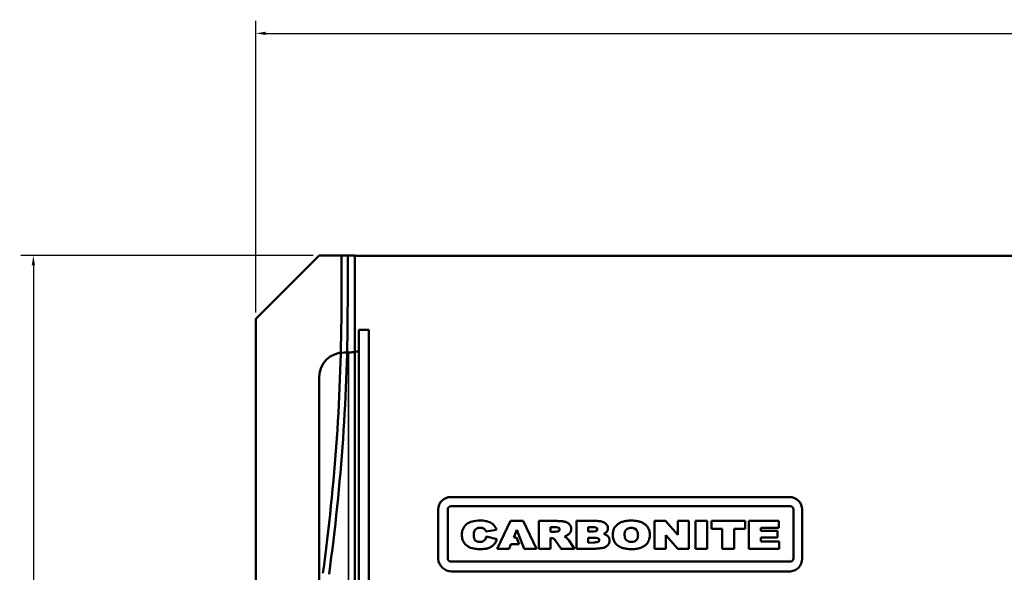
# Model space of a CAD drawing. Header units: inches. Extents: x -32 to 29.2, y -14.4 to 22.6.
# Tile 36 of 256: x -32 to -22.1, y 2.4 to 8. Entities that reach past the tile are written whole.
import ezdxf

# ---------------------------------------------------------------- set-up
doc = ezdxf.new("R2010")
doc.units = ezdxf.units.IN
doc.header["$MEASUREMENT"] = 0
for name, color, linetype, lineweight in [('Dimension (ANSI)', 7, 'Continuous', 25), ('Visible (ANSI)', 7, 'Continuous', 50), ('Visible Narrow (ANSI)', 7, 'Continuous', 35)]:
    doc.layers.add(name, color=color, linetype=linetype, lineweight=lineweight)
doc.styles.add('Note Text (ANSI)', font='tahoma.ttf')
doc.dimstyles.new('Default (ANSI)', dxfattribs={"dimtxt": 0.188, "dimasz": 0.098425, "dimexe": 0.125, "dimexo": 0.0625, "dimgap": 0.031496, "dimtad": 0, "dimtih": 1, "dimtoh": 1, "dimrnd": 1e-08, "dimzin": 4, "dimdsep": 46, "dimtxsty": 'Note Text (ANSI)', "dimcen": 0.09, "dimdle": 0.393701, "dimclrd": 256, "dimclre": 256, "dimclrt": 256, "dimadec": 0, "dimazin": 1, "dimtfac": 1.276596, "dimtofl": 0, "dimtmove": 0, "dimatfit": 3, "dimfxl": 1, "dimtolj": 1, "dimtzin": 4, "dimlwd": -1, "dimlwe": -1, "dimarcsym": 0})

# ---------------------------------------------------------------- blocks, each defined once
blk = doc.blocks.new('*D4')
at = {"layer": 'Defpoints', "color": 0, "transparency": 16777216}
for p in [(9.8246, 7.8387), (-29.6504, 4.9566), (9.8246, 4.9516)]:
    blk.add_point(p, dxfattribs=at)
at = {"layer": 'Dimension (ANSI)', "transparency": 16777216}
for p, q in [((-29.6504, 5.0191), (-29.6504, 7.9637)), ((9.8246, 5.0141), (9.8246, 7.9637)), ((-29.552, 7.8387), (-10.7807, 7.8387)), ((9.7262, 7.8387), (-9.0451, 7.8387))]:
    blk.add_line(p, q, dxfattribs=at)
for points in [[(-29.552, 7.8551), (-29.552, 7.8223), (-29.6504, 7.8387)], [(9.7262, 7.8551), (9.7262, 7.8223), (9.8246, 7.8387)]]:
    blk.add_solid(points, dxfattribs=at)
at = {"layer": 'Dimension (ANSI)', "transparency": 16777216, "insert": (-10.7492, 7.9617), "char_height": 0.188, "attachment_point": 1, "style": 'Note Text (ANSI)'}
blk.add_mtext('\\A1;39.48 [1002.7]', dxfattribs=at)
blk = doc.blocks.new('*D8')
at = {"layer": 'Defpoints', "color": 0, "transparency": 16777216}
for p in [(-29.0104, 5.5966), (-31.8975, -11.5734), (-28.3604, -11.5734)]:
    blk.add_point(p, dxfattribs=at)
at = {"layer": 'Dimension (ANSI)', "transparency": 16777216}
for p, q in [((-29.0729, 5.5966), (-32.0225, 5.5966)), ((-31.8975, 5.4981), (-31.8975, -1.5354)), ((-31.8975, -11.475), (-31.8975, -3.1135)), ((-28.4229, -11.5734), (-32.0225, -11.5734))]:
    blk.add_line(p, q, dxfattribs=at)
for points in [[(-31.9139, 5.4981), (-31.8811, 5.4981), (-31.8975, 5.5966)], [(-31.9139, -11.475), (-31.8811, -11.475), (-31.8975, -11.5734)]]:
    blk.add_solid(points, dxfattribs=at)
at = {"layer": 'Dimension (ANSI)', "transparency": 16777216, "insert": (-32.0205, -3.082), "char_height": 0.188, "attachment_point": 1, "rotation": 90, "style": 'Note Text (ANSI)'}
blk.add_mtext('\\A1;17.17 [436.1]', dxfattribs=at)

msp = doc.modelspace()

# ---------------------------------------------------------------- linework, layer by layer
at = {"layer": 'Visible (ANSI)'}
for p, q in [((-29.6504, 4.9566), (-29.0104, 5.5966)), ((-29.0104, 5.5966), (-28.7871, 5.5966)), ((-28.7871, 5.5966), (-28.7241, 5.5966)), ((-28.7871, 5.1177), (-28.7871, 5.5966)), ((-28.7241, 5.5966), (-28.6504, 5.5966)), ((-28.7241, 5.5966), (-28.7241, 5.1177)), ((-28.6504, 5.5966), (-28.6504, -10.5734)), ((8.8246, 5.5916), (-28.6504, 5.5916)), ((-29.6504, -10.2834), (-29.6504, 4.9566)), ((-28.5104, 4.8446), (-28.6123, 4.8446)), ((-28.6123, -8.3031), (-28.6123, 4.8446)), ((-28.5104, 4.8446), (-28.5104, -8.3031)), ((-28.7142, 4.6165), (-28.7604, 4.6165)), ((-29.0104, -8.3645), (-29.0104, 4.3703)), ((-27.6838, 3.1566), (-24.2621, 3.1566)), ((-27.8104, 2.5328), (-27.8104, 3.03)), ((-27.7139, 2.5373), (-27.7139, 3.0307)), ((-27.6811, 3.0636), (-24.2563, 3.0636)), ((-24.2235, 3.0307), (-24.2235, 2.5373)), ((-24.1355, 3.03), (-24.1355, 2.5328)), ((-27.0789, 2.9149), (-27.2163, 2.6354)), ((-26.9536, 2.9149), (-27.0789, 2.9149)), ((-26.8163, 2.6354), (-26.9536, 2.9149)), ((-26.6089, 2.9149), (-26.7952, 2.9149)), ((-26.7952, 2.9149), (-26.7952, 2.6354)), ((-26.2067, 2.9149), (-26.4153, 2.9149)), ((-26.4153, 2.9149), (-26.4153, 2.6354)), ((-25.5162, 2.915), (-25.6256, 2.915)), ((-25.6256, 2.915), (-25.6256, 2.6354)), ((-25.3924, 2.7758), (-25.5162, 2.915)), ((-25.2789, 2.915), (-25.3924, 2.915)), ((-25.3924, 2.915), (-25.3924, 2.7758)), ((-25.2789, 2.6354), (-25.2789, 2.915)), ((-25.094, 2.915), (-25.2139, 2.915)), ((-25.2139, 2.915), (-25.2139, 2.6354)), ((-25.094, 2.6354), (-25.094, 2.915)), ((-25.0522, 2.9149), (-25.0522, 2.8374)), ((-24.7115, 2.9149), (-25.0522, 2.9149)), ((-24.7115, 2.8374), (-24.7115, 2.9149)), ((-24.674, 2.9149), (-24.674, 2.6354)), ((-24.3722, 2.9149), (-24.674, 2.9149)), ((-24.3722, 2.8463), (-24.3722, 2.9149)), ((-27.3272, 2.8078), (-27.2199, 2.826)), ((-27.0475, 2.749), (-27.0176, 2.8245)), ((-27.0176, 2.8245), (-26.9427, 2.6354)), ((-26.675, 2.8515), (-26.6306, 2.8515)), ((-26.675, 2.8059), (-26.675, 2.8515)), ((-26.6327, 2.8059), (-26.675, 2.8059)), ((-26.2946, 2.8528), (-26.2503, 2.8528)), ((-26.2946, 2.8072), (-26.2946, 2.8528)), ((-26.2523, 2.8072), (-26.2946, 2.8072)), ((-25.0522, 2.8374), (-24.9417, 2.8374)), ((-24.9417, 2.8374), (-24.9417, 2.6354)), ((-24.822, 2.6354), (-24.822, 2.8374)), ((-24.822, 2.8374), (-24.7115, 2.8374)), ((-24.554, 2.815), (-24.554, 2.8463)), ((-24.554, 2.8463), (-24.3722, 2.8463)), ((-24.3854, 2.815), (-24.554, 2.815)), ((-24.3854, 2.749), (-24.3854, 2.815)), ((-27.2174, 2.733), (-27.3236, 2.7576)), ((-27.0201, 2.749), (-27.0475, 2.749)), ((-26.9928, 2.6797), (-27.0201, 2.749)), ((-26.675, 2.6354), (-26.675, 2.7443)), ((-26.6296, 2.7198), (-26.5699, 2.6354)), ((-26.4339, 2.6354), (-26.4923, 2.722)), ((-26.2946, 2.7458), (-26.2309, 2.744)), ((-26.2946, 2.6959), (-26.2946, 2.7458)), ((-26.2329, 2.6983), (-26.2946, 2.6959)), ((-25.5124, 2.6354), (-25.5124, 2.7735)), ((-25.5124, 2.7735), (-25.3893, 2.6354)), ((-24.5541, 2.7075), (-24.5541, 2.749)), ((-24.5541, 2.749), (-24.3854, 2.749)), ((-24.367, 2.7075), (-24.5541, 2.7075)), ((-24.367, 2.6354), (-24.367, 2.7075)), ((-27.2163, 2.6354), (-27.0926, 2.6354)), ((-27.0926, 2.6354), (-27.0755, 2.6797)), ((-27.0755, 2.6797), (-26.9928, 2.6797)), ((-26.9427, 2.6354), (-26.8163, 2.6354)), ((-26.7952, 2.6354), (-26.675, 2.6354)), ((-26.5699, 2.6354), (-26.4339, 2.6354)), ((-26.4153, 2.6354), (-26.2225, 2.6354)), ((-25.6256, 2.6354), (-25.5124, 2.6354)), ((-25.3893, 2.6354), (-25.2789, 2.6354)), ((-25.2139, 2.6354), (-25.094, 2.6354)), ((-24.9417, 2.6354), (-24.822, 2.6354)), ((-24.674, 2.6354), (-24.367, 2.6354)), ((-24.2563, 2.5045), (-27.6811, 2.5044)), ((-24.253, 2.4066), (-27.6748, 2.4066))]:
    msp.add_line(p, q, dxfattribs=at)
for centre, radius, start, end in [((-48.7556, 5.1177), 19.9685, 352.14037, 0), ((-48.7556, 5.1177), 20.0315, 352.14037, 0), ((-27.6838, 3.03), 0.1266, 90, 180), ((-24.2621, 3.03), 0.1266, 0, 90), ((-27.6811, 3.0307), 0.0328, 90, 180), ((-24.2563, 3.0307), 0.0328, 359.99451, 90), ((-27.6748, 2.5425), 0.1359, 184.08286, 270), ((-27.6811, 2.5373), 0.0328, 179.99986, 270.00014), ((-24.2563, 2.5373), 0.0328, 269.99451, 0), ((-24.262, 2.5328), 0.1266, 274.08286, 0)]:
    msp.add_arc(centre, radius, start, end, dxfattribs=at)
msp.add_ellipse((-28.7604, 4.3703), major_axis=(-0.25, 0), ratio=0.984808, start_param=4.712389, end_param=6.283185, dxfattribs=at)
for points, knots in [([(-28.6123, 4.6375), (-28.6123, 4.6302), (-28.6349, 4.6231), (-28.6683, 4.6193), (-28.6825, 4.6178), (-28.6983, 4.6168), (-28.7142, 4.6165)], [0, 0, 0, 0, 1.103949, 1.103949, 1.103949, 1.570796, 1.570796, 1.570796, 1.570796]), ([(-27.2199, 2.826), (-27.2278, 2.842), (-27.2422, 2.8712), (-27.2821, 2.9017), (-27.3316, 2.9172), (-27.394, 2.9212), (-27.4617, 2.9154), (-27.5153, 2.8916), (-27.545, 2.8628), (-27.5606, 2.8372), (-27.5697, 2.8077), (-27.5721, 2.7784), (-27.5704, 2.7516), (-27.5653, 2.7288), (-27.5539, 2.7016), (-27.5313, 2.6743), (-27.4916, 2.6453), (-27.4397, 2.6327), (-27.3865, 2.6301), (-27.342, 2.6321), (-27.3051, 2.6399), (-27.2747, 2.6537), (-27.2498, 2.6729), (-27.234, 2.6934), (-27.2236, 2.7138), (-27.2197, 2.7259), (-27.2174, 2.733)], [-2.411776, -2.411776, -2.411776, -2.411776, -2.278005, -2.166292, -2.041219, -1.88756, -1.691635, -1.528579, -1.453207, -1.379247, -1.302672, -1.219901, -1.157156, -1.098475, -1.042436, -0.934461, -0.832838, -0.671942, -0.53781, -0.426561, -0.333486, -0.252008, -0.17435, -0.096767, -0.056843, 0, 0, 0, 0]), ([(-26.5355, 2.7585), (-26.5322, 2.7594), (-26.526, 2.7612), (-26.5163, 2.7652), (-26.5065, 2.7703), (-26.4967, 2.7769), (-26.4881, 2.7843), (-26.4807, 2.7927), (-26.4747, 2.802), (-26.4704, 2.8123), (-26.4678, 2.8233), (-26.467, 2.8354), (-26.468, 2.848), (-26.4714, 2.8606), (-26.477, 2.8721), (-26.4848, 2.8823), (-26.4943, 2.8912), (-26.5052, 2.8986), (-26.5174, 2.9043), (-26.537, 2.9103), (-26.5677, 2.9143), (-26.5939, 2.9147), (-26.6089, 2.9149)], [-0.7466885, -0.7466885, -0.7466885, -0.7466885, -0.7208218, -0.6977516, -0.6666816, -0.6369582, -0.608263, -0.5801805, -0.5521451, -0.5241945, -0.4957394, -0.4661896, -0.4323304, -0.3997634, -0.3676412, -0.3349826, -0.3021576, -0.2690918, -0.2350909, -0.1995709, -0.1138626, 0, 0, 0, 0]), ([(-26.1369, 2.7854), (-26.1335, 2.787), (-26.1266, 2.7903), (-26.1167, 2.7975), (-26.1079, 2.8067), (-26.1011, 2.8177), (-26.0969, 2.8298), (-26.0955, 2.8433), (-26.0972, 2.8576), (-26.1031, 2.8719), (-26.1127, 2.8845), (-26.1257, 2.8955), (-26.1419, 2.9044), (-26.1611, 2.9106), (-26.183, 2.9143), (-26.1986, 2.9147), (-26.2067, 2.9149)], [-0.5629459, -0.5629459, -0.5629459, -0.5629459, -0.5342667, -0.5044704, -0.4704478, -0.4381051, -0.4063529, -0.3739407, -0.3354167, -0.2974862, -0.2580789, -0.2155405, -0.1687998, -0.1182185, -0.062281, 0, 0, 0, 0]), ([(-25.8613, 2.9195), (-25.875, 2.9195), (-25.9011, 2.9182), (-25.9381, 2.9114), (-25.9706, 2.8997), (-25.9983, 2.883), (-26.0207, 2.8618), (-26.0368, 2.8361), (-26.0463, 2.8067), (-26.0488, 2.778), (-26.0471, 2.7521), (-26.0425, 2.7303), (-26.0345, 2.7105), (-26.0232, 2.693), (-26.0096, 2.6777), (-25.994, 2.6646), (-25.9764, 2.6537), (-25.9569, 2.645), (-25.9353, 2.6386), (-25.902, 2.6323), (-25.8572, 2.6297), (-25.8123, 2.6325), (-25.7791, 2.6399), (-25.7576, 2.6474), (-25.7384, 2.657), (-25.7214, 2.6683), (-25.7068, 2.6816), (-25.6945, 2.6966), (-25.6849, 2.7138), (-25.6781, 2.7332), (-25.6741, 2.7546), (-25.6727, 2.7801), (-25.6751, 2.8084), (-25.6845, 2.8375), (-25.7005, 2.8628), (-25.7228, 2.8837), (-25.7505, 2.9001), (-25.7832, 2.9116), (-25.8207, 2.9182), (-25.8473, 2.9195), (-25.8613, 2.9195)], [0, 0, 0, 0, 0.038412, 0.073153, 0.10494, 0.1348, 0.163165, 0.190693, 0.218875, 0.249069, 0.270908, 0.291439, 0.311117, 0.330507, 0.349518, 0.368401, 0.387516, 0.407173, 0.428013, 0.450676, 0.50223, 0.553337, 0.576112, 0.597349, 0.617244, 0.636137, 0.654355, 0.672263, 0.690469, 0.709396, 0.729498, 0.751148, 0.780945, 0.808756, 0.835917, 0.863922, 0.893596, 0.925547, 0.960775, 1, 1, 1, 1]), ([(-27.3236, 2.7576), (-27.3241, 2.7558), (-27.3282, 2.7407), (-27.3395, 2.7167), (-27.3678, 2.7048), (-27.3885, 2.7042), (-27.4115, 2.7048), (-27.4447, 2.7189), (-27.4521, 2.7534), (-27.4513, 2.7755), (-27.4528, 2.7957), (-27.4429, 2.831), (-27.4078, 2.8467), (-27.3862, 2.8461), (-27.3737, 2.8459), (-27.3566, 2.8419), (-27.3392, 2.8314), (-27.331, 2.8178), (-27.3282, 2.8105), (-27.3272, 2.8078)], [-0.9778649, -0.9778649, -0.9778649, -0.9778649, -0.964124, -0.858013, -0.792746, -0.7419935, -0.7001716, -0.6173212, -0.4905499, -0.4662258, -0.4479154, -0.3358969, -0.2141793, -0.1913261, -0.1709254, -0.1189565, -0.0591211, -0.0224712, 0, 0, 0, 0]), ([(-26.6306, 2.8515), (-26.6219, 2.8514), (-26.6066, 2.8513), (-26.5817, 2.8424), (-26.5837, 2.8149), (-26.6079, 2.8079), (-26.623, 2.8067), (-26.6327, 2.8059)], [-0.295228, -0.295228, -0.295228, -0.295228, -0.2273686, -0.1758911, -0.1182726, -0.0753287, 0, 0, 0, 0]), ([(-26.2503, 2.8528), (-26.2415, 2.8528), (-26.2262, 2.8527), (-26.2014, 2.8437), (-26.2033, 2.8162), (-26.2275, 2.8093), (-26.2427, 2.808), (-26.2523, 2.8072)], [-0.295228, -0.295228, -0.295228, -0.295228, -0.2273686, -0.1758911, -0.1182726, -0.0753287, 0, 0, 0, 0]), ([(-26.2225, 2.6354), (-26.2061, 2.6364), (-26.1814, 2.6379), (-26.1506, 2.6418), (-26.1324, 2.647), (-26.1196, 2.6536), (-26.1097, 2.6602), (-26.1009, 2.6677), (-26.0934, 2.6762), (-26.0874, 2.6856), (-26.083, 2.6956), (-26.0803, 2.7063), (-26.0795, 2.7181), (-26.0805, 2.7306), (-26.0843, 2.7431), (-26.0905, 2.7545), (-26.0984, 2.7636), (-26.1072, 2.7707), (-26.1164, 2.7763), (-26.1267, 2.7806), (-26.1335, 2.7838), (-26.1369, 2.7854)], [-0.7099288, -0.7099288, -0.7099288, -0.7099288, -0.5847792, -0.5214776, -0.4730975, -0.4418476, -0.411843, -0.3827321, -0.3540741, -0.325838, -0.2981845, -0.2705779, -0.2424108, -0.208425, -0.1757873, -0.1434461, -0.1103197, -0.0846971, -0.0575992, -0.0285419, 0, 0, 0, 0]), ([(-25.8916, 2.8408), (-25.8667, 2.8516), (-25.8051, 2.8465), (-25.793, 2.7899), (-25.7922, 2.752), (-25.8069, 2.7114), (-25.8604, 2.6999), (-25.9192, 2.7138), (-25.9329, 2.7749), (-25.9225, 2.8243), (-25.8984, 2.8379), (-25.8916, 2.8408)], [-1, -1, -1, -1, -0.814832, -0.69143, -0.65052, -0.550802, -0.430837, -0.311101, -0.181209, -0.050462, 0, 0, 0, 0]), ([(-26.675, 2.7443), (-26.665, 2.7437), (-26.6459, 2.7427), (-26.6348, 2.7272), (-26.6296, 2.7198)], [-0.1376004, -0.1376004, -0.1376004, -0.1376004, -0.0655634, 0, 0, 0, 0]), ([(-26.4923, 2.722), (-26.4943, 2.7246), (-26.4992, 2.7309), (-26.5083, 2.7396), (-26.5175, 2.7481), (-26.5265, 2.7548), (-26.5325, 2.7573), (-26.5355, 2.7585)], [-0.1451533, -0.1451533, -0.1451533, -0.1451533, -0.1199236, -0.0847106, -0.0495594, -0.0242234, 0, 0, 0, 0]), ([(-26.2309, 2.744), (-26.2222, 2.7439), (-26.2068, 2.7438), (-26.182, 2.7348), (-26.1839, 2.7074), (-26.2081, 2.7004), (-26.2233, 2.6991), (-26.2329, 2.6983)], [-0.295228, -0.295228, -0.295228, -0.295228, -0.2273686, -0.1758911, -0.1182726, -0.0753287, 0, 0, 0, 0])]:
    msp.add_open_spline(points, degree=3, knots=knots, dxfattribs=at)
at = {"layer": 'Visible Narrow (ANSI)'}
msp.add_line((-28.7142, 4.6165), (-28.7142, -8.6107), dxfattribs=at)

# ---------------------------------------------------------------- dimensions: what is measured, and where the dimension line sits
at = {"layer": 'Dimension (ANSI)'}
for base, p1, p2, angle, picture, middle in [((9.8246020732, 7.8387093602), (-29.6503979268, 4.9565702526), (9.8246020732, 4.9515702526), 180, '*D4', (-9.9128979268, 7.8387093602)), ((-31.8975, -11.5734), (-29.0104, 5.5966), (-28.3604, -11.5734), 90, '*D8', (-31.8975, -2.3245))]:
    dim = msp.add_linear_dim(base=base, p1=p1, p2=p2, angle=angle, dimstyle='Default (ANSI)', override={"dimtih": 0, "dimtoh": 0, "dimdec": 2, "dimtp": 0, "dimtm": 0, "dimtdec": 2, "dimatfit": 1}, dxfattribs=at)
    dim.commit()
    dim.dimension.update_dxf_attribs({"geometry": picture, "text_midpoint": middle, "dimtype": 160})

doc.saveas('drawing.dxf')
